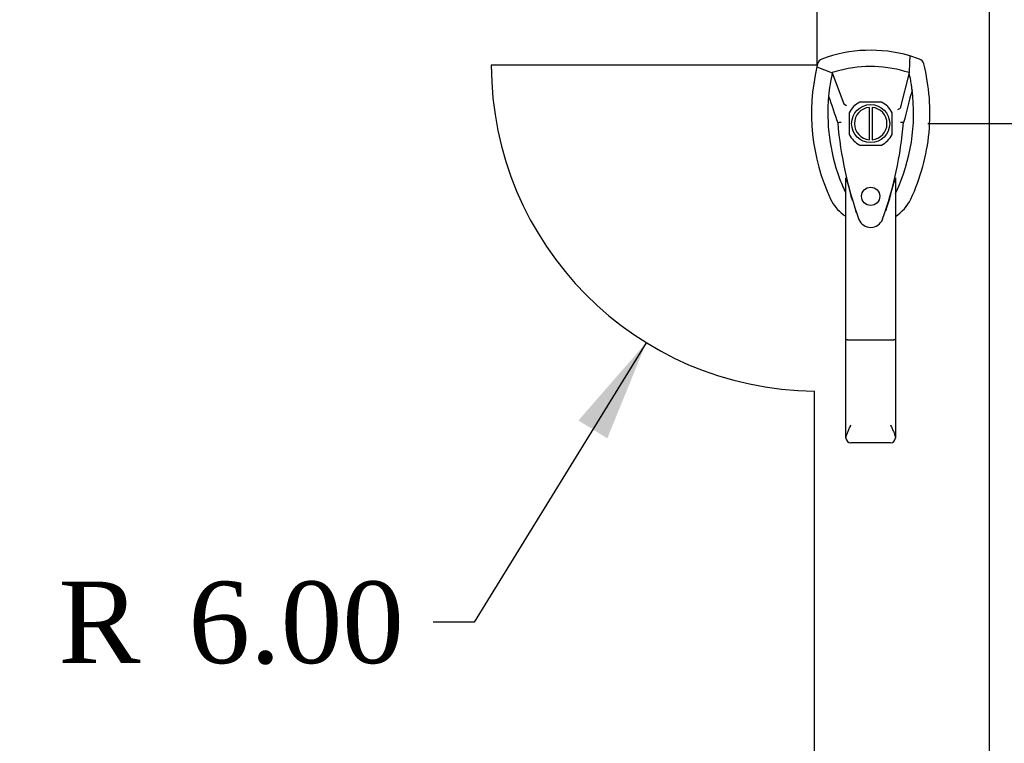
# Model space of a CAD drawing. Header units: inches. Extents: x 1 to 359, y -2 to 239.
# Tile 5 of 64: x 93 to 111, y 118 to 132. Entities that reach past the tile are written whole.
import ezdxf
from ezdxf.enums import TextEntityAlignment as Align
from ezdxf.lldxf.tags import DXFTag

# ---------------------------------------------------------------- set-up
doc = ezdxf.new("R2010")
doc.units = ezdxf.units.IN
doc.header["$MEASUREMENT"] = 0
for name, color, linetype in [('COM71137-9', 7, 'Continuous'), ('Default', 7, 'Continuous'), ('DV1_Default', 7, 'Continuous'), ('GSK11033', 7, 'Continuous'), ('HAN13060', 7, 'Continuous')]:
    doc.layers.add(name, color=color, linetype=linetype)
doc.styles.add('SEACAD_Times_New_Roman', font='times.ttf')
tags = doc.linetypes.add('HIDDEN2', pattern=[0.1875, 0.125, -0.0625]).pattern_tags.tags
tags[6:7] = [DXFTag(74, 4), DXFTag(75, 0), DXFTag(340, '0'), DXFTag(46, 0.0), DXFTag(50, 0.0), DXFTag(44, 0.0), DXFTag(45, 0.0)]
tags[4:5] = [DXFTag(74, 4), DXFTag(75, 0), DXFTag(340, '0'), DXFTag(46, 0.0), DXFTag(50, 0.0), DXFTag(44, 0.0), DXFTag(45, 0.0)]
doc.dimstyles.new('HAMMOND_(STH_-_300x200)', dxfattribs={"dimtxt": 1.5, "dimasz": 1.875, "dimexe": 0.75, "dimexo": 0.75, "dimgap": 0.375, "dimtad": 0, "dimtih": 1, "dimtoh": 1, "dimzin": 0, "dimdsep": 46, "dimtxsty": 'SEACAD_Times_New_Roman', "dimblk1": '_SE_FILLED', "dimblk2": '_SE_FILLED', "dimsah": 1, "dimcen": 0.75, "dimadec": 0, "dimazin": 0, "dimtfac": 0.8, "dimtofl": 0, "dimtmove": 0, "dimatfit": 3, "dimfxl": 0, "dimtolj": 1, "dimtzin": 0, "dimarcsym": 0})

# ---------------------------------------------------------------- blocks, each defined once
blk = doc.blocks.new('DMBLK1157')
at = {"layer": 'Default', "linetype": 'Continuous'}
blk.add_hatch(color=7, dxfattribs=at).paths.add_polyline_path([(103.599, 123.913), (104.316, 125.673), (103.067, 124.241)])
at = {"layer": 'Default', "color": 7, "linetype": 'Continuous'}
for p, q in [((104.316, 125.673), (101.146, 120.527)), ((101.146, 120.527), (100.396, 120.527))]:
    blk.add_line(p, q, dxfattribs=at)
at = {"layer": 'Default', "color": 7, "linetype": 'Continuous', "style": 'SEACAD_Times_New_Roman'}
for s, p in [('R', (93.497, 121.277)), ('6.00', (95.89, 121.277))]:
    blk.add_text(s, height=1.5, dxfattribs=at).set_placement(p, align=Align.TOP_LEFT)
blk = doc.blocks.new('_SE_FILLED')
at = {"color": 0}
blk.add_line((0, 0), (-1, 0), dxfattribs=at)
blk.add_solid([(0, 0), (-1, -0.1665), (-1, 0.1665), (0, 0)], dxfattribs=at)
blk = doc.blocks.new('DMBLK1159')
at = {"layer": 'Default', "linetype": 'Continuous'}
for points in [[(77.756, 137.135), (77.756, 137.76), (75.881, 137.448)], [(105.589, 137.135), (107.464, 137.448), (105.589, 137.76)]]:
    blk.add_hatch(color=7, dxfattribs=at).paths.add_polyline_path(points)
at = {"layer": 'Default', "color": 7, "linetype": 'Continuous'}
for p, q in [((75.881, 137.448), (88.588, 137.448)), ((94.757, 137.448), (107.464, 137.448))]:
    blk.add_line(p, q, dxfattribs=at)
at = {"layer": 'Default', "color": 7, "linetype": 'Continuous', "style": 'SEACAD_Times_New_Roman'}
blk.add_text('31.58', height=1.5, dxfattribs=at).set_placement((89.113, 138.198), align=Align.TOP_LEFT)
blk = doc.blocks.new('DMBLK1160')
at = {"layer": 'Default', "linetype": 'Continuous'}
for points in [[(121.758, 147.799), (121.446, 149.674), (121.133, 147.799)], [(121.758, 131.579), (121.133, 131.579), (121.446, 129.704)]]:
    blk.add_hatch(color=7, dxfattribs=at).paths.add_polyline_path(points)
at = {"layer": 'Default', "color": 7, "linetype": 'Continuous'}
for p, q in [((113.978, 149.674), (122.196, 149.674)), ((121.446, 140.964), (121.446, 149.674)), ((121.446, 129.704), (121.446, 138.939)), ((109.496, 129.704), (122.196, 129.704))]:
    blk.add_line(p, q, dxfattribs=at)
at = {"layer": 'Default', "color": 7, "linetype": 'Continuous', "style": 'SEACAD_Times_New_Roman'}
blk.add_text('19.97', height=1.5, dxfattribs=at).set_placement((118.886, 140.439), align=Align.TOP_LEFT)

msp = doc.modelspace()

# ---------------------------------------------------------------- linework, layer by layer
at = {"layer": 'COM71137-9', "color": 7, "linetype": 'HIDDEN2'}
for p, q in [((108.646, 130.099), (108.247, 130.099)), ((108.051, 129.903), (108.051, 129.504)), ((108.842, 129.504), (108.842, 129.903)), ((108.247, 129.308), (108.646, 129.308))]:
    msp.add_line(p, q, dxfattribs=at)
msp.add_circle((108.446, 128.366), 0.167, dxfattribs=at)
for start, end in [(116.7758, 153.2242), (26.7758, 63.2242), (206.7758, 243.2242), (296.7758, 333.2242)]:
    msp.add_arc((108.446, 129.704), 0.443, start, end, dxfattribs=at)
at = {"layer": 'DV1_Default', "color": 7, "linetype": 'HIDDEN2'}
for p, q in [((107.464, 130.782), (107.464, 170.266)), ((107.464, 130.782), (101.464, 130.782)), ((107.415, 89.141), (107.415, 124.782))]:
    msp.add_line(p, q, dxfattribs=at)
msp.add_arc((107.464, 130.782), 6, 180, 269.5322, dxfattribs=at)
at = {"layer": 'GSK11033', "color": 7, "linetype": 'HIDDEN2'}
msp.add_line((110.631, 90.016), (110.631, 169.391), dxfattribs=at)
at = {"layer": 'HAN13060', "color": 7, "linetype": 'Continuous'}
for p, q in [((109.345, 130.892), (109.165, 130.952)), ((107.47, 130.806), (107.455, 130.747)), ((107.455, 130.747), (107.739, 130.641)), ((107.739, 130.641), (107.954, 130.07)), ((109.153, 130.641), (108.989, 129.986)), ((107.954, 130.07), (108, 130.035)), ((108.421, 130.002), (108.421, 129.405)), ((108.471, 130.002), (108.471, 129.405)), ((107.84, 129.72), (107.841, 129.72)), ((109.051, 129.724), (109.052, 129.724)), ((107.991, 125.726), (107.991, 128.704)), ((108.901, 128.704), (108.901, 125.726)), ((108.901, 128.424), (108.926, 128.47)), ((108.185, 128.063), (108.189, 128.055)), ((108.664, 127.941), (108.67, 127.954)), ((107.991, 123.919), (107.991, 125.726)), ((108.811, 125.721), (108.081, 125.721)), ((108.901, 125.726), (108.901, 123.919)), ((108.811, 123.829), (108.081, 123.829))]:
    msp.add_line(p, q, dxfattribs=at)
msp.add_circle((108.446, 129.704), 0.35, dxfattribs=at)
for centre, radius, start, end in [((108.446, 128.469), 2.585, 73.8589, 110.3492), ((111.078, 129.894), 3.721, 166.7532, 205.1027), ((108.446, 128.469), 2.285, 106.8385, 108.0343), ((108.446, 128.469), 2.285, 104.4503, 106.8385), ((108.446, 128.469), 2.285, 71.9657, 104.4503), ((111.078, 129.894), 3.421, 167.3846, 174.7018), ((105.815, 129.894), 3.421, 10.1138, 12.6154), ((105.815, 129.894), 3.421, 8.519, 10.1138), ((105.815, 129.894), 3.421, 334.8973, 7.2824), ((105.815, 129.894), 3.421, 7.2824, 8.519), ((111.078, 129.894), 3.421, 174.7018, 200.2077), ((108.446, 129.704), 0.3, 94.7802, 265.2198), ((108.446, 129.704), 0.3, 274.7802, 85.2198), ((121.81, 103.276), 29.627, 115.6418, 115.7539), ((114.688, 130.29), 6.872, 184.7542, 199.9908), ((107.929, 128.373), 1.35, 91.2336, 93.7696), ((102.008, 130.32), 7.068, 340.3478, 355.1696), ((108.987, 128.935), 0.791, 85.3077, 89.6394), ((111.078, 129.894), 3.421, 200.2077, 205.1027), ((106.462, 128.099), 1.646, 10.2772, 21.6468), ((108.387, 128.634), 0.45, 205.1027, 208.4225), ((108.505, 128.634), 0.45, 331.5775, 334.8973), ((108.505, 128.634), 0.75, 301.8486, 334.8973), ((108.387, 128.634), 0.75, 233.4788, 238.1514), ((108.447, 128.029), 0.234, 202.2802, 338.2167), ((108.081, 123.919), 0.0903, 180.0017, 181.1154), ((108.081, 123.919), 0.09, 181.1172, 270), ((108.811, 123.919), 0.09, 270, 358.8828), ((108.811, 123.919), 0.0903, 358.8846, 359.9983)]:
    msp.add_arc(centre, radius, start, end, dxfattribs=at)
for points in [[(107.547, 130.892), (107.51, 130.878), (107.48, 130.845), (107.47, 130.806)], [(109.165, 130.952), (109.161, 130.848), (109.157, 130.745), (109.153, 130.641)], [(109.423, 130.806), (109.413, 130.845), (109.383, 130.878), (109.345, 130.892)], [(109.208, 130.328), (109.156, 130.127), (109.104, 129.925), (109.052, 129.724)], [(107.671, 130.21), (107.727, 130.047), (107.784, 129.883), (107.84, 129.72)], [(107.708, 128.315), (107.76, 128.203), (107.841, 128.104), (107.941, 128.031)], [(108.111, 128.29), (108.101, 128.324), (108.091, 128.358), (108.081, 128.393)], [(108.811, 128.391), (108.784, 128.294), (108.754, 128.198), (108.722, 128.102)], [(108.185, 128.063), (108.181, 128.076), (108.176, 128.088), (108.172, 128.101)]]:
    msp.add_open_spline(points, degree=3, dxfattribs=at)
for points, knots in [([(109.185, 128.315), (109.365, 128.7), (109.479, 129.117), (109.56, 129.963), (109.527, 130.393), (109.423, 130.806)], [0, 0, 0, 0, 0.5, 0.5, 1, 1, 1, 1]), ([(108.811, 128.391), (108.828, 128.449), (108.843, 128.506), (108.867, 128.591), (108.874, 128.62), (108.886, 128.661), (108.89, 128.674), (108.895, 128.692), (108.897, 128.698), (108.9, 128.705), (108.901, 128.707), (108.901, 128.704)], [0, 0, 0, 0, 0.5, 0.5, 0.75, 0.75, 0.875, 0.875, 0.9375, 0.9375, 1, 1, 1, 1]), ([(108.081, 125.721), (108.075, 125.721), (108.069, 125.721), (108.058, 125.721), (108.052, 125.721), (108.041, 125.721), (108.036, 125.722), (108.026, 125.722), (108.022, 125.722), (108.009, 125.723), (108.003, 125.724), (107.996, 125.725), (107.994, 125.725), (107.992, 125.726), (107.991, 125.726), (107.991, 125.726)], [0, 0, 0, 0, 0.125, 0.125, 0.25, 0.25, 0.375, 0.375, 0.5, 0.5, 0.75, 0.75, 0.875, 0.875, 1, 1, 1, 1]), ([(108.901, 125.726), (108.901, 125.726), (108.901, 125.726), (108.898, 125.725), (108.897, 125.725), (108.89, 125.724), (108.883, 125.723), (108.871, 125.722), (108.866, 125.722), (108.856, 125.722), (108.851, 125.721), (108.84, 125.721), (108.834, 125.721), (108.823, 125.721), (108.817, 125.721), (108.811, 125.721)], [0, 0, 0, 0, 0.125, 0.125, 0.25, 0.25, 0.5, 0.5, 0.625, 0.625, 0.75, 0.75, 0.875, 0.875, 1, 1, 1, 1]), ([(107.991, 123.917), (107.991, 123.932), (107.995, 123.949), (108.004, 123.977), (108.007, 123.987), (108.015, 124.006), (108.019, 124.016), (108.031, 124.047), (108.041, 124.068), (108.056, 124.102), (108.061, 124.113), (108.071, 124.136), (108.076, 124.148), (108.081, 124.16)], [0, 0, 0, 0, 0.25, 0.25, 0.375, 0.375, 0.5, 0.5, 0.75, 0.75, 0.875, 0.875, 1, 1, 1, 1]), ([(108.811, 124.16), (108.816, 124.148), (108.822, 124.136), (108.832, 124.113), (108.837, 124.102), (108.852, 124.068), (108.861, 124.047), (108.874, 124.016), (108.878, 124.006), (108.885, 123.987), (108.888, 123.977), (108.897, 123.949), (108.901, 123.932), (108.901, 123.917)], [0, 0, 0, 0, 0.125, 0.125, 0.25, 0.25, 0.5, 0.5, 0.625, 0.625, 0.75, 0.75, 1, 1, 1, 1])]:
    msp.add_open_spline(points, degree=3, knots=knots, dxfattribs=at)

# ---------------------------------------------------------------- dimensions: what is measured, and where the dimension line sits
at = {"layer": 'Default', "color": 7, "linetype": 'Continuous'}
dim = msp.add_linear_dim(base=(107.464, 137.448), p1=(75.881, 169.391), p2=(107.464, 130.782), text='\\A1;<>', dimstyle='HAMMOND_(STH_-_300x200)', dxfattribs=at)
dim.commit()
dim.dimension.update_dxf_attribs({"geometry": 'DMBLK1159', "text_midpoint": (91.672, 137.448), "dimtype": 160})
dim = msp.add_linear_dim(base=(121.446, 149.674), p1=(108.746, 129.704), p2=(113.228, 149.674), angle=90, text='\\A1;<>', dimstyle='HAMMOND_(STH_-_300x200)', dxfattribs=at)
dim.commit()
dim.dimension.update_dxf_attribs({"geometry": 'DMBLK1160', "text_midpoint": (121.446, 139.689), "dimtype": 160})
dim = msp.add_radius_dim(center=(107.464, 130.782), mpoint=(104.316, 125.673), text='\\A1;<>', dimstyle='HAMMOND_(STH_-_300x200)', dxfattribs=at)
dim.commit()
dim.dimension.update_dxf_attribs({"geometry": 'DMBLK1157', "text_midpoint": (100.396, 120.527), "dimtype": 164})

doc.saveas('drawing.dxf')
